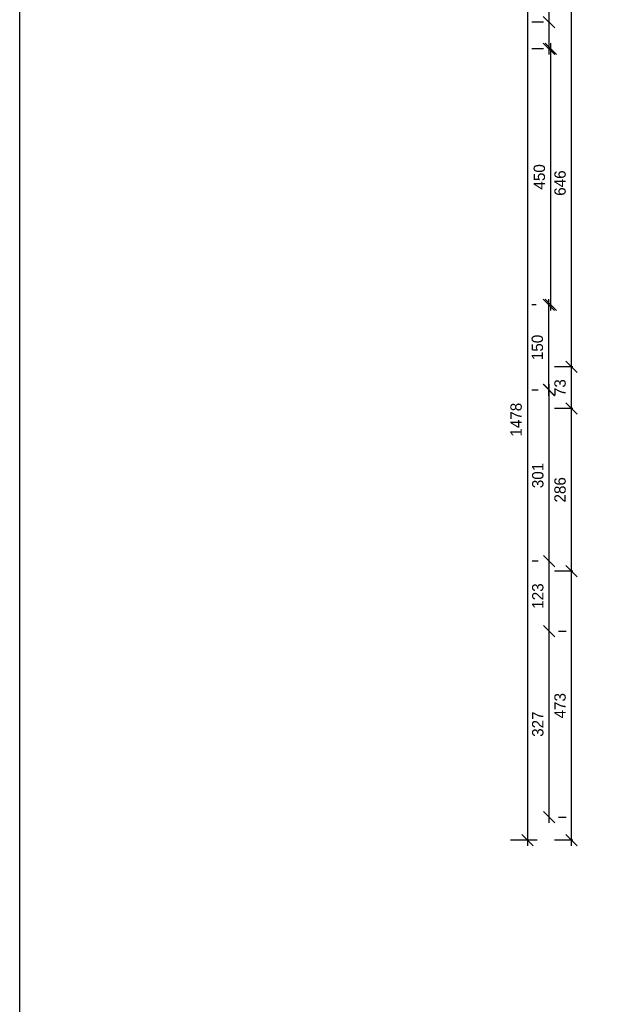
# Model space of a CAD drawing. Header units: millimetres. Extents: x -642 to 14033, y 1994 to 13520.
# Tile 5 of 72: x -642 to 385, y 10919 to 12648. Entities that reach past the tile are written whole.
import ezdxf

# ---------------------------------------------------------------- set-up
doc = ezdxf.new("R2010")
doc.units = ezdxf.units.MM
doc.layers.add('wymiary', color=1, linetype='Continuous', lineweight=13)
doc.dimstyles.new('Jacek2', dxfattribs={"dimscale": 2, "dimtxt": 10, "dimasz": 10, "dimexe": 15, "dimexo": 15, "dimgap": 5, "dimtad": 1, "dimdec": 0, "dimzin": 0, "dimdsep": 46, "dimtxsty": 'Standard', "dimblk": 'OBLIQUE', "dimcen": 0, "dimdle": 5, "dimadec": 1, "dimazin": 0, "dimtfac": 1, "dimtdec": 0, "dimtofl": 0, "dimtmove": 0, "dimatfit": 3, "dimfxl": 1, "dimtolj": 1, "dimtzin": 0, "dimarcsym": 0})

# ---------------------------------------------------------------- blocks, each defined once
blk = doc.blocks.new('_OBLIQUE')
at = {"color": 0, "linetype": 'ByBlock'}
blk.add_line((-0.5, -0.5), (0.5, 0.5), dxfattribs=at)
blk = doc.blocks.new('*D416')
at = {"layer": 'Defpoints', "color": 0, "transparency": 16777216}
for p in [(327.3, 11679.5), (359.4, 11679.5), (359.4, 11206.9)]:
    blk.add_point(p, dxfattribs=at)
at = {"layer": 'wymiary', "color": 0, "lineweight": -2, "transparency": 16777216}
for p, q in [((329.4, 11679.5), (297.3, 11679.5)), ((327.3, 11196.9), (327.3, 11689.5)), ((329.4, 11206.9), (297.3, 11206.9))]:
    blk.add_line(p, q, dxfattribs=at)
at = {"layer": 'wymiary', "color": 0, "lineweight": -2, "transparency": 16777216, "xscale": 20, "yscale": 20, "zscale": 20}
for p, rotation in [((327.3, 11679.5), 90), ((327.3, 11206.9), 270)]:
    blk.add_blockref('_OBLIQUE', p, dxfattribs=dict(at, rotation=rotation))
at = {"layer": 'wymiary', "color": 0, "transparency": 16777216, "insert": (307.3, 11443.2), "char_height": 20, "attachment_point": 5, "rotation": 90}
blk.add_mtext('\\A1;473', dxfattribs=at)
blk = doc.blocks.new('*D417')
at = {"layer": 'Defpoints', "color": 0, "transparency": 16777216}
for p in [(327.3, 11965.5), (359.4, 11965.5), (359.4, 11679.5)]:
    blk.add_point(p, dxfattribs=at)
at = {"layer": 'wymiary', "color": 0, "lineweight": -2, "transparency": 16777216}
for p, q in [((327.3, 11669.5), (327.3, 11975.5)), ((329.4, 11965.5), (297.3, 11965.5)), ((329.4, 11679.5), (297.3, 11679.5))]:
    blk.add_line(p, q, dxfattribs=at)
at = {"layer": 'wymiary', "color": 0, "lineweight": -2, "transparency": 16777216, "xscale": 20, "yscale": 20, "zscale": 20}
for p, rotation in [((327.3, 11965.5), 90), ((327.3, 11679.5), 270)]:
    blk.add_blockref('_OBLIQUE', p, dxfattribs=dict(at, rotation=rotation))
at = {"layer": 'wymiary', "color": 0, "transparency": 16777216, "insert": (307.3, 11822.5), "char_height": 20, "attachment_point": 5, "rotation": 90}
blk.add_mtext('\\A1;286', dxfattribs=at)
blk = doc.blocks.new('*D418')
at = {"layer": 'Defpoints', "color": 0, "transparency": 16777216}
for p in [(327.3, 12038.4), (359.4, 12038.4), (359.4, 11965.5)]:
    blk.add_point(p, dxfattribs=at)
at = {"layer": 'wymiary', "color": 0, "lineweight": -2, "transparency": 16777216}
for p, q in [((327.3, 11955.5), (327.3, 12048.4)), ((329.4, 12038.4), (297.3, 12038.4)), ((329.4, 11965.5), (297.3, 11965.5))]:
    blk.add_line(p, q, dxfattribs=at)
at = {"layer": 'wymiary', "color": 0, "lineweight": -2, "transparency": 16777216, "xscale": 20, "yscale": 20, "zscale": 20}
for p, rotation in [((327.3, 12038.4), 90), ((327.3, 11965.5), 270)]:
    blk.add_blockref('_OBLIQUE', p, dxfattribs=dict(at, rotation=rotation))
at = {"layer": 'wymiary', "color": 0, "transparency": 16777216, "insert": (307.3, 12002), "char_height": 20, "attachment_point": 5, "rotation": 90}
blk.add_mtext('\\A1;73', dxfattribs=at)
blk = doc.blocks.new('*D419')
at = {"layer": 'Defpoints', "color": 0, "transparency": 16777216}
for p in [(327.3, 12684.4), (370.3, 12684.4), (359.4, 12038.4)]:
    blk.add_point(p, dxfattribs=at)
at = {"layer": 'wymiary', "color": 0, "lineweight": -2, "transparency": 16777216}
for p, q in [((340.3, 12684.4), (297.3, 12684.4)), ((327.3, 12028.4), (327.3, 12694.4)), ((329.4, 12038.4), (297.3, 12038.4))]:
    blk.add_line(p, q, dxfattribs=at)
at = {"layer": 'wymiary', "color": 0, "lineweight": -2, "transparency": 16777216, "xscale": 20, "yscale": 20, "zscale": 20}
for p, rotation in [((327.3, 12684.4), 90), ((327.3, 12038.4), 270)]:
    blk.add_blockref('_OBLIQUE', p, dxfattribs=dict(at, rotation=rotation))
at = {"layer": 'wymiary', "color": 0, "transparency": 16777216, "insert": (307.3, 12361.4), "char_height": 20, "attachment_point": 5, "rotation": 90}
blk.add_mtext('\\A1;646', dxfattribs=at)
blk = doc.blocks.new('*D420')
at = {"layer": 'Defpoints', "color": 0, "transparency": 16777216}
for p in [(274.3, 11574.4), (288.2, 11574.4), (274.3, 11247.4)]:
    blk.add_point(p, dxfattribs=at)
at = {"layer": 'wymiary', "color": 0, "lineweight": -2, "transparency": 16777216}
for p, q in [((288.2, 11237.4), (288.2, 11584.4)), ((304.3, 11574.4), (318.2, 11574.4)), ((304.3, 11247.4), (318.2, 11247.4))]:
    blk.add_line(p, q, dxfattribs=at)
at = {"layer": 'wymiary', "color": 0, "lineweight": -2, "transparency": 16777216, "xscale": 20, "yscale": 20, "zscale": 20}
for p, rotation in [((288.2, 11574.4), 90), ((288.2, 11247.4), 270)]:
    blk.add_blockref('_OBLIQUE', p, dxfattribs=dict(at, rotation=rotation))
at = {"layer": 'wymiary', "color": 0, "transparency": 16777216, "insert": (268.2, 11410.9), "char_height": 20, "attachment_point": 5, "rotation": 90}
blk.add_mtext('\\A1;327', dxfattribs=at)
blk = doc.blocks.new('*D421')
at = {"layer": 'Defpoints', "color": 0, "transparency": 16777216}
for p in [(288.2, 11697.4), (298.5, 11697.4), (274.3, 11574.4)]:
    blk.add_point(p, dxfattribs=at)
at = {"layer": 'wymiary', "color": 0, "lineweight": -2, "transparency": 16777216}
for p, q in [((268.5, 11697.4), (258.2, 11697.4)), ((288.2, 11564.4), (288.2, 11707.4)), ((304.3, 11574.4), (318.2, 11574.4))]:
    blk.add_line(p, q, dxfattribs=at)
at = {"layer": 'wymiary', "color": 0, "lineweight": -2, "transparency": 16777216, "xscale": 20, "yscale": 20, "zscale": 20}
for p, rotation in [((288.2, 11697.4), 90), ((288.2, 11574.4), 270)]:
    blk.add_blockref('_OBLIQUE', p, dxfattribs=dict(at, rotation=rotation))
at = {"layer": 'wymiary', "color": 0, "transparency": 16777216, "insert": (268.2, 11635.9), "char_height": 20, "attachment_point": 5, "rotation": 90}
blk.add_mtext('\\A1;123', dxfattribs=at)
blk = doc.blocks.new('*D422')
at = {"layer": 'Defpoints', "color": 0, "transparency": 16777216}
for p in [(288.2, 11997.9), (298.5, 11997.9), (298.5, 11697.4)]:
    blk.add_point(p, dxfattribs=at)
at = {"layer": 'wymiary', "color": 0, "lineweight": -2, "transparency": 16777216}
for p, q in [((288.2, 11687.4), (288.2, 12007.9)), ((268.5, 11997.9), (258.2, 11997.9)), ((268.5, 11697.4), (258.2, 11697.4))]:
    blk.add_line(p, q, dxfattribs=at)
at = {"layer": 'wymiary', "color": 0, "lineweight": -2, "transparency": 16777216, "xscale": 20, "yscale": 20, "zscale": 20}
for p, rotation in [((288.2, 11997.9), 90), ((288.2, 11697.4), 270)]:
    blk.add_blockref('_OBLIQUE', p, dxfattribs=dict(at, rotation=rotation))
at = {"layer": 'wymiary', "color": 0, "transparency": 16777216, "insert": (268.2, 11847.7), "char_height": 20, "attachment_point": 5, "rotation": 90}
blk.add_mtext('\\A1;301', dxfattribs=at)
blk = doc.blocks.new('*D423')
at = {"layer": 'Defpoints', "color": 0, "transparency": 16777216}
for p in [(297.1, 12684.4), (250.1, 11206.9), (297.1, 11206.9)]:
    blk.add_point(p, dxfattribs=at)
at = {"layer": 'wymiary', "color": 0, "lineweight": -2, "transparency": 16777216}
for p, q in [((267.1, 12684.4), (220.1, 12684.4)), ((250.1, 12694.4), (250.1, 11196.9)), ((267.1, 11206.9), (220.1, 11206.9))]:
    blk.add_line(p, q, dxfattribs=at)
at = {"layer": 'wymiary', "color": 0, "lineweight": -2, "transparency": 16777216, "xscale": 20, "yscale": 20, "zscale": 20}
for p, rotation in [((250.1, 12684.4), 90), ((250.1, 11206.9), 270)]:
    blk.add_blockref('_OBLIQUE', p, dxfattribs=dict(at, rotation=rotation))
at = {"layer": 'wymiary', "color": 0, "transparency": 16777216, "insert": (230.1, 11945.7), "char_height": 20, "attachment_point": 5, "rotation": 90}
blk.add_mtext('\\A1;1478', dxfattribs=at)
blk = doc.blocks.new('*D424')
at = {"layer": 'Defpoints', "color": 0, "transparency": 16777216}
for p in [(287.8, 12643.9), (308.2, 12643.9), (308.2, 12597.2)]:
    blk.add_point(p, dxfattribs=at)
at = {"layer": 'wymiary', "color": 0, "lineweight": -2, "transparency": 16777216}
for p, q in [((287.8, 12643.9), (287.8, 12717.3)), ((278.2, 12643.9), (257.8, 12643.9)), ((287.8, 12587.2), (287.8, 12643.9)), ((278.2, 12597.2), (257.8, 12597.2))]:
    blk.add_line(p, q, dxfattribs=at)
at = {"layer": 'wymiary', "color": 0, "lineweight": -2, "transparency": 16777216, "xscale": 20, "yscale": 20, "zscale": 20}
for p, rotation in [((287.8, 12643.9), 90), ((287.8, 12597.2), 270)]:
    blk.add_blockref('_OBLIQUE', p, dxfattribs=dict(at, rotation=rotation))
at = {"layer": 'wymiary', "color": 0, "transparency": 16777216, "insert": (267.8, 12690.6), "char_height": 20, "attachment_point": 5, "rotation": 90}
blk.add_mtext('\\A1;47', dxfattribs=at)
blk = doc.blocks.new('*D425')
at = {"layer": 'Defpoints', "color": 0, "transparency": 16777216}
for p in [(287.4, 12147.4), (295.4, 12147.4), (295.4, 11997.9)]:
    blk.add_point(p, dxfattribs=at)
at = {"layer": 'wymiary', "color": 0, "lineweight": -2, "transparency": 16777216}
for p, q in [((265.4, 12147.4), (257.4, 12147.4)), ((287.4, 11987.9), (287.4, 12157.4)), ((265.4, 11997.9), (257.4, 11997.9))]:
    blk.add_line(p, q, dxfattribs=at)
at = {"layer": 'wymiary', "color": 0, "lineweight": -2, "transparency": 16777216, "xscale": 20, "yscale": 20, "zscale": 20}
for p, rotation in [((287.4, 12147.4), 90), ((287.4, 11997.9), 270)]:
    blk.add_blockref('_OBLIQUE', p, dxfattribs=dict(at, rotation=rotation))
at = {"layer": 'wymiary', "color": 0, "transparency": 16777216, "insert": (267.4, 12072.7), "char_height": 20, "attachment_point": 5, "rotation": 90}
blk.add_mtext('\\A1;150', dxfattribs=at)
blk = doc.blocks.new('*D426')
at = {"layer": 'Defpoints', "color": 0, "transparency": 16777216}
for p in [(290.9, 12597.2), (295.4, 12597.2), (295.4, 12147.4)]:
    blk.add_point(p, dxfattribs=at)
at = {"layer": 'wymiary', "color": 0, "lineweight": -2, "transparency": 16777216}
for p, q in [((265.4, 12597.2), (260.9, 12597.2)), ((290.9, 12137.4), (290.9, 12607.2)), ((265.4, 12147.4), (260.9, 12147.4))]:
    blk.add_line(p, q, dxfattribs=at)
at = {"layer": 'wymiary', "color": 0, "lineweight": -2, "transparency": 16777216, "xscale": 20, "yscale": 20, "zscale": 20}
for p, rotation in [((290.9, 12597.2), 90), ((290.9, 12147.4), 270)]:
    blk.add_blockref('_OBLIQUE', p, dxfattribs=dict(at, rotation=rotation))
at = {"layer": 'wymiary', "color": 0, "transparency": 16777216, "insert": (270.9, 12372.3), "char_height": 20, "attachment_point": 5, "rotation": 90}
blk.add_mtext('\\A1;450', dxfattribs=at)

msp = doc.modelspace()

# ---------------------------------------------------------------- linework, layer by layer
msp.add_lwpolyline([(-642.1, 13520.2), (14032.9, 13520.2), (14032.9, 1993.9), (-642.1, 1993.9)], close=True)

# ---------------------------------------------------------------- dimensions: what is measured, and where the dimension line sits
at = {"layer": 'wymiary'}
for p1, p2, distance, picture, middle in [((308.2, 12597.2), (308.2, 12643.9), 20.3, '*D424', (267.8, 12690.6)), ((297.14507, 12684.4386018), (297.14507, 11206.9386018), -47.0907902, '*D423', (230.0542798, 11945.6886018)), ((295.4, 12147.4), (295.4, 12597.2), 4.5, '*D426', (270.9, 12372.3)), ((295.3891739, 11997.9386018), (295.3891739, 12147.4386018), 8.0367665, '*D425', (267.3524074, 12072.6886018)), ((359.4, 11206.9), (359.4, 11679.5), 32.1, '*D416', (307.3, 11443.2)), ((274.3, 11247.4), (274.3, 11574.4), -13.9, '*D420', (268.2, 11410.9))]:
    dim = msp.add_aligned_dim(p1=p1, p2=p2, distance=distance, dimstyle='Jacek2', dxfattribs=at)
    dim.commit()
    dim.dimension.update_dxf_attribs({"geometry": picture, "text_midpoint": middle})
for base, p1, p2, picture, middle in [((327.3, 12684.4), (359.4, 12038.4), (370.3, 12684.4), '*D419', (307.3, 12361.4)), ((327.3, 12038.4), (359.4, 11965.5), (359.4, 12038.4), '*D418', (307.3, 12002)), ((288.2410558, 11997.9386018), (298.5141739, 11697.4386018), (298.5141739, 11997.9386018), '*D422', (268.2410558, 11847.6886018)), ((327.3, 11965.5), (359.4, 11679.5), (359.4, 11965.5), '*D417', (307.3, 11822.5)), ((288.2, 11697.4), (274.3, 11574.4), (298.5, 11697.4), '*D421', (268.2, 11635.9))]:
    dim = msp.add_linear_dim(base=base, p1=p1, p2=p2, angle=270, dimstyle='Jacek2', dxfattribs=at)
    dim.commit()
    dim.dimension.update_dxf_attribs({"geometry": picture, "text_midpoint": middle})

doc.saveas('drawing.dxf')
